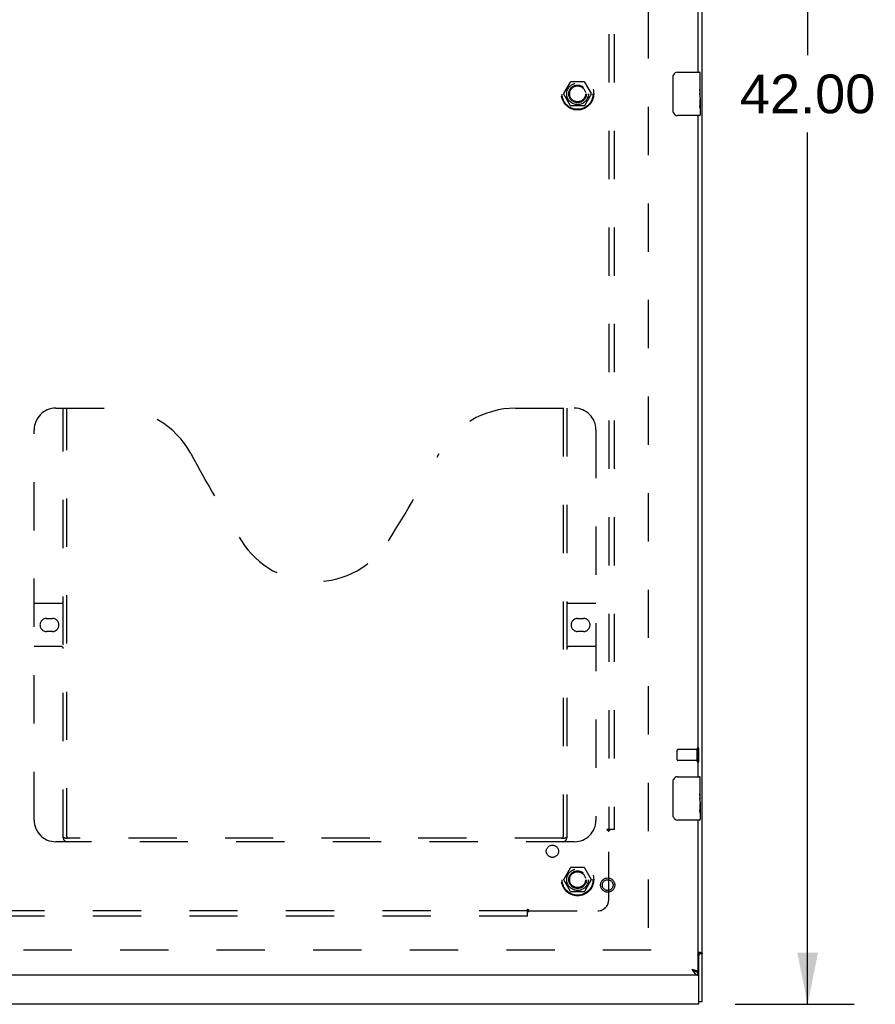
# Model space of a CAD drawing. Header units: inches. Extents: x 0 to 203, y 0 to 131.
# Tile 6 of 12: x 76 to 96, y 42 to 65. Entities that reach past the tile are written whole.
import ezdxf

# ---------------------------------------------------------------- set-up
doc = ezdxf.new("R2010")
doc.units = ezdxf.units.IN
doc.header["$LTSCALE"] = 11.137931
doc.header["$MEASUREMENT"] = 0
doc.linetypes.add('HIDDEN', pattern=[0.2, 0.1, -0.1])
doc.layers.get('0').update_dxf_attribs({"linetype": 'CONTINUOUS'})
for name, color, linetype in [('DEFAULT_2', 8, 'HIDDEN'), ('DIMENSIONS', 7, 'CONTINUOUS'), ('DOOR_ASSEMBLY_RIGHT', 7, 'CONTINUOUS'), ('SUBPANEL', 7, 'CONTINUOUS')]:
    doc.layers.add(name, color=color, linetype=linetype)
doc.styles.get("Standard").update_dxf_attribs({"font": 'arial.ttf'})
doc.dimstyles.new('DIMSTYLE_1', dxfattribs={"dimtxt": 0.893417, "dimasz": 1.191223, "dimexe": 0.09, "dimexo": 0.07, "dimgap": 0.0375, "dimtad": 0, "dimtih": 1, "dimtoh": 1, "dimzin": 4, "dimdsep": 46, "dimtxsty": 'Standard', "dimblk": '_FILLED', "dimblk1": '_FILLED', "dimblk2": '_FILLED', "dimcen": 0.09, "dimazin": 1, "dimtfac": 1, "dimtdec": 3, "dimtofl": 0, "dimtmove": 0, "dimatfit": 3, "dimldrblk": '_FILLED', "dimfxl": 0, "dimtolj": 1, "dimtzin": 4, "dimarcsym": 0})

# ---------------------------------------------------------------- blocks, each defined once
blk = doc.blocks.new('_FILLED')
at = {"color": 0, "linetype": 'ByBlock'}
blk.add_solid([(0, 0), (-1, 0.2), (-1, -0.2)], dxfattribs=at)
blk = doc.blocks.new('*D3')
at = {"layer": 'DIMENSIONS', "color": 2, "linetype": 'Continuous'}
for p, q in [((92.997, 84.045), (95.742, 84.045)), ((94.67, 84.045), (94.67, 63.938)), ((94.67, 42.045), (94.67, 62.152)), ((92.997, 42.045), (95.742, 42.045))]:
    blk.add_line(p, q, dxfattribs=at)
at = {"layer": 'DIMENSIONS', "color": 2, "linetype": 'Continuous', "xscale": 1.1912225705, "yscale": 1.1912225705, "zscale": 1.1912225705}
for p, rotation in [((94.67, 84.045), 90), ((94.67, 42.045), 270)]:
    blk.add_blockref('_FILLED', p, dxfattribs=dict(at, rotation=rotation))
at = {"layer": 'DIMENSIONS', "color": 2, "linetype": 'Continuous', "insert": (94.67, 63.492), "char_height": 0.8934, "width": 3.12198, "attachment_point": 2, "line_spacing_factor": 0.9}
blk.add_mtext('42.00', dxfattribs=at)

msp = doc.modelspace()

# ---------------------------------------------------------------- linework, layer by layer
at = {"color": 3, "linetype": 'Continuous'}
for p, q in [((92.239, 42.108), (92.239, 83.982)), ((92.134, 43.247), (92.195, 43.247)), ((92.164, 42.045), (92.164, 43.16)), ((92.164, 42.045), (32.314, 42.045))]:
    msp.add_line(p, q, dxfattribs=at)
at = {"color": 7, "linetype": 'Continuous'}
for p, q in [((92.164, 43.217), (92.239, 43.217)), ((92.164, 43.217), (92.164, 43.16)), ((92.164, 42.108), (92.239, 42.108))]:
    msp.add_line(p, q, dxfattribs=at)
msp.add_lwpolyline([(92.143, 43.247), (92.143, 43.246), (92.143, 43.244), (92.143, 43.243), (92.143, 43.242), (92.143, 43.241), (92.144, 43.239), (92.144, 43.238), (92.145, 43.237), (92.146, 43.236), (92.147, 43.235), (92.148, 43.233), (92.149, 43.232), (92.151, 43.231), (92.152, 43.23), (92.153, 43.229), (92.155, 43.228), (92.156, 43.227), (92.158, 43.226), (92.159, 43.225), (92.16, 43.224), (92.161, 43.223), (92.162, 43.221), (92.163, 43.22), (92.163, 43.219), (92.164, 43.218), (92.164, 43.217)], dxfattribs=at)
at = {"color": 3, "linetype": 'Continuous'}
for points in [[(92.195, 43.247), (92.197, 43.246), (92.198, 43.245), (92.2, 43.244), (92.202, 43.242), (92.205, 43.241), (92.207, 43.24), (92.209, 43.239), (92.212, 43.238)], [(92.212, 43.238), (92.217, 43.236), (92.22, 43.235), (92.222, 43.234), (92.224, 43.232), (92.226, 43.231), (92.228, 43.23), (92.23, 43.229), (92.232, 43.228), (92.233, 43.227), (92.235, 43.226), (92.236, 43.224), (92.237, 43.223), (92.237, 43.222), (92.238, 43.221), (92.238, 43.22), (92.239, 43.218), (92.239, 43.217)]]:
    msp.add_lwpolyline(points, dxfattribs=at)
msp.add_arc((92.104, 43.16), 0.06, 0, 59.436, dxfattribs=at)
at = {"layer": 'DEFAULT_2', "color": 8, "linetype": 'HIDDEN'}
for p, q in [((90.989, 82.795), (90.989, 43.295)), ((89.046, 63.05), (89.201, 63.318)), ((89.518, 63.323), (89.209, 63.323)), ((89.527, 63.318), (89.681, 63.05)), ((89.201, 62.773), (89.046, 63.04)), ((89.681, 63.04), (89.527, 62.773)), ((89.518, 62.768), (89.209, 62.768)), ((92.121, 47.653), (92.121, 47.937)), ((92.164, 47.653), (92.164, 47.937)), ((91.664, 47.681), (91.664, 47.909)), ((92.121, 47.919), (91.674, 47.919)), ((92.121, 47.671), (91.674, 47.671)), ((89.518, 45.198), (89.209, 45.198)), ((89.046, 44.925), (89.201, 45.193)), ((89.527, 45.193), (89.681, 44.925)), ((89.201, 44.648), (89.046, 44.915)), ((89.681, 44.915), (89.527, 44.648)), ((89.518, 44.643), (89.209, 44.643)), ((91.064, 43.295), (63.914, 43.295))]:
    msp.add_line(p, q, dxfattribs=at)
for centre, radius in [((89.364, 63.045), 0.372), ((89.364, 63.045), 0.356), ((89.364, 63.045), 0.204), ((89.364, 63.045), 0.183), ((89.364, 44.92), 0.372), ((89.364, 44.92), 0.356), ((89.364, 44.92), 0.204), ((89.364, 44.92), 0.183)]:
    msp.add_circle(centre, radius, dxfattribs=at)
for centre, radius, start, end in [((89.209, 63.313), 0.01, 90.0113, 149.988), ((89.518, 63.313), 0.01, 30.0108, 89.9876), ((89.055, 63.045), 0.01, 150.0117, 209.9873), ((89.672, 63.045), 0.01, 330.0117, 29.9873), ((89.209, 62.778), 0.01, 210.0108, 269.9876), ((89.518, 62.778), 0.01, 270.0113, 329.988), ((92.142, 47.937), 0.0215, 360, 180), ((91.674, 47.909), 0.01, 90, 180), ((91.674, 47.681), 0.01, 180, 270), ((92.142, 47.653), 0.0215, 180, 0), ((89.209, 45.188), 0.01, 90.0113, 149.988), ((89.518, 45.188), 0.01, 30.0108, 89.9876), ((89.055, 44.92), 0.01, 150.0117, 209.9873), ((89.672, 44.92), 0.01, 330.0117, 29.9873), ((89.209, 44.653), 0.01, 210.0108, 269.9876), ((89.518, 44.653), 0.01, 270.0113, 329.988)]:
    msp.add_arc(centre, radius, start, end, dxfattribs=at)
at = {"layer": 'DOOR_ASSEMBLY_RIGHT', "color": 3, "linetype": 'Continuous'}
for p, q in [((92.134, 78.795), (92.134, 63.545)), ((92.134, 62.545), (92.134, 47.295)), ((92.134, 46.295), (92.134, 42.795)), ((92.134, 42.72), (63.434, 42.72)), ((91.999, 42.855), (92.017, 42.85)), ((91.999, 42.855), (92.004, 42.847)), ((92.004, 42.847), (92.014, 42.832)), ((92.014, 42.832), (92.018, 42.825)), ((92.017, 42.85), (92.027, 42.847)), ((92.018, 42.825), (92.023, 42.818)), ((92.023, 42.818), (92.028, 42.81)), ((92.027, 42.847), (92.037, 42.844)), ((92.037, 42.844), (92.044, 42.842)), ((92.044, 42.842), (92.051, 42.84)), ((92.051, 42.84), (92.057, 42.838))]:
    msp.add_line(p, q, dxfattribs=at)
at = {"layer": 'DOOR_ASSEMBLY_RIGHT', "color": 7, "linetype": 'Continuous'}
for p, q in [((91.569, 62.645), (91.569, 63.445)), ((91.669, 63.545), (92.179, 63.545)), ((92.194, 63.391), (92.184, 63.391)), ((92.184, 63.391), (92.184, 63.16)), ((92.194, 62.962), (92.194, 63.53)), ((92.194, 63.223), (92.184, 63.223)), ((92.194, 63.16), (92.184, 63.16)), ((92.184, 63.114), (92.184, 63.061)), ((92.194, 62.93), (92.184, 62.93)), ((92.184, 62.93), (92.184, 62.773)), ((92.194, 63.124), (92.185, 63.124)), ((92.191, 62.993), (92.194, 62.993)), ((92.194, 62.96), (92.194, 62.707)), ((92.185, 62.762), (92.194, 62.762)), ((92.194, 62.704), (92.194, 62.56)), ((92.179, 62.545), (91.669, 62.545)), ((91.669, 47.295), (92.179, 47.295)), ((92.194, 46.712), (92.194, 47.28)), ((91.569, 46.395), (91.569, 47.195)), ((92.194, 47.141), (92.184, 47.141)), ((92.184, 47.141), (92.184, 46.91)), ((92.194, 46.973), (92.184, 46.973)), ((92.194, 46.91), (92.184, 46.91)), ((92.184, 46.864), (92.184, 46.811)), ((92.194, 46.874), (92.185, 46.874)), ((92.194, 46.68), (92.184, 46.68)), ((92.184, 46.68), (92.184, 46.523)), ((92.191, 46.743), (92.194, 46.743)), ((92.194, 46.71), (92.194, 46.457)), ((92.185, 46.512), (92.194, 46.512)), ((92.194, 46.454), (92.194, 46.31)), ((92.179, 46.295), (91.669, 46.295)), ((91.999, 42.855), (92.007, 42.85)), ((91.999, 42.855), (92.006, 42.85)), ((92.006, 42.85), (92.014, 42.845)), ((92.007, 42.85), (92.011, 42.847)), ((92.014, 42.845), (92.018, 42.842)), ((92.018, 42.842), (92.023, 42.838)), ((92.023, 42.838), (92.028, 42.835)), ((92.134, 42.72), (92.134, 42.795))]:
    msp.add_line(p, q, dxfattribs=at)
at = {"layer": 'DOOR_ASSEMBLY_RIGHT', "color": 8, "linetype": 'HIDDEN'}
for p, q in [((77.329, 55.795), (78.684, 55.795)), ((77.504, 45.885), (77.504, 55.795)), ((77.584, 45.915), (77.584, 55.795)), ((87.934, 55.795), (89.289, 55.795)), ((89.034, 55.795), (89.034, 45.915)), ((89.114, 55.795), (89.114, 45.885)), ((76.829, 46.295), (76.829, 55.295)), ((89.789, 55.295), (89.789, 46.295)), ((76.829, 51.295), (77.464, 51.295)), ((89.154, 51.295), (89.789, 51.295)), ((77.116, 50.945), (77.253, 50.945)), ((89.366, 50.945), (89.503, 50.945)), ((77.253, 50.645), (77.116, 50.645)), ((89.503, 50.645), (89.366, 50.645)), ((77.464, 50.295), (76.829, 50.295)), ((89.789, 50.295), (89.154, 50.295)), ((89.289, 45.795), (77.329, 45.795)), ((89.03, 45.875), (77.588, 45.875))]:
    msp.add_line(p, q, dxfattribs=at)
at = {"layer": 'DOOR_ASSEMBLY_RIGHT', "color": 7, "linetype": 'Continuous'}
for points in [[(91.569, 63.445), (91.569, 63.451), (91.57, 63.458), (91.571, 63.464), (91.572, 63.47), (91.574, 63.476), (91.576, 63.481)], [(92.184, 63.114), (92.185, 63.12), (92.185, 63.126), (92.185, 63.132), (92.186, 63.138), (92.187, 63.144), (92.187, 63.149)], [(92.191, 62.992), (92.188, 63.019), (92.187, 63.028), (92.186, 63.036), (92.185, 63.045), (92.185, 63.053), (92.184, 63.061)], [(92.194, 62.96), (92.194, 62.967), (92.193, 62.975), (92.192, 62.983), (92.191, 62.992)], [(92.186, 62.755), (92.185, 62.764), (92.184, 62.773)], [(92.194, 62.704), (92.194, 62.707), (92.193, 62.712), (92.193, 62.717), (92.191, 62.723), (92.19, 62.73), (92.189, 62.738), (92.187, 62.746), (92.186, 62.755)], [(91.576, 62.609), (91.574, 62.615), (91.572, 62.62), (91.571, 62.626), (91.57, 62.633), (91.569, 62.639), (91.569, 62.645)], [(91.569, 47.195), (91.569, 47.201), (91.57, 47.208), (91.571, 47.214), (91.572, 47.22), (91.574, 47.226), (91.576, 47.231)], [(92.184, 46.864), (92.185, 46.87), (92.185, 46.876), (92.185, 46.882), (92.186, 46.888), (92.187, 46.894), (92.187, 46.899)], [(92.191, 46.742), (92.188, 46.769), (92.187, 46.778), (92.186, 46.786), (92.185, 46.795), (92.185, 46.803), (92.184, 46.811)], [(92.194, 46.71), (92.194, 46.717), (92.193, 46.725), (92.192, 46.733), (92.191, 46.742)], [(91.576, 46.359), (91.574, 46.365), (91.572, 46.37), (91.571, 46.376), (91.57, 46.383), (91.569, 46.389), (91.569, 46.395)], [(92.186, 46.505), (92.185, 46.514), (92.184, 46.523)], [(92.194, 46.454), (92.194, 46.457), (92.193, 46.462), (92.193, 46.467), (92.191, 46.473), (92.19, 46.48), (92.189, 46.488), (92.187, 46.496), (92.186, 46.505)], [(92.011, 42.847), (92.015, 42.845), (92.017, 42.843), (92.019, 42.842), (92.021, 42.841), (92.023, 42.839), (92.025, 42.838), (92.027, 42.837), (92.029, 42.835), (92.03, 42.834), (92.032, 42.833), (92.034, 42.832), (92.034, 42.831)], [(92.028, 42.835), (92.03, 42.834), (92.033, 42.832)], [(92.033, 42.832), (92.035, 42.831), (92.038, 42.829), (92.04, 42.827), (92.043, 42.826), (92.045, 42.825), (92.047, 42.823), (92.05, 42.822), (92.052, 42.82), (92.055, 42.819), (92.057, 42.818)], [(92.057, 42.818), (92.059, 42.816), (92.062, 42.815), (92.064, 42.814), (92.067, 42.813), (92.069, 42.811), (92.071, 42.81), (92.074, 42.809), (92.076, 42.808), (92.079, 42.807), (92.081, 42.806), (92.083, 42.805), (92.086, 42.804), (92.088, 42.803), (92.091, 42.803), (92.093, 42.802), (92.096, 42.801), (92.098, 42.8), (92.1, 42.8), (92.103, 42.799), (92.105, 42.798), (92.108, 42.798), (92.11, 42.797), (92.112, 42.797), (92.115, 42.797), (92.117, 42.796), (92.12, 42.796), (92.122, 42.796), (92.124, 42.795), (92.127, 42.795), (92.129, 42.795), (92.132, 42.795), (92.134, 42.795)]]:
    msp.add_lwpolyline(points, dxfattribs=at)
at = {"layer": 'DOOR_ASSEMBLY_RIGHT', "color": 8, "linetype": 'HIDDEN'}
for points in [[(77.494, 45.915), (77.51, 45.904), (77.526, 45.895), (77.542, 45.887), (77.558, 45.88), (77.573, 45.877), (77.588, 45.875)], [(89.03, 45.875), (89.045, 45.877), (89.061, 45.88), (89.076, 45.887), (89.092, 45.895), (89.108, 45.904), (89.124, 45.915)]]:
    msp.add_lwpolyline(points, dxfattribs=at)
at = {"layer": 'DOOR_ASSEMBLY_RIGHT', "color": 3, "linetype": 'Continuous'}
for points in [[(92.028, 42.81), (92.03, 42.807), (92.033, 42.803), (92.035, 42.8), (92.038, 42.796)], [(92.038, 42.796), (92.04, 42.793), (92.043, 42.79), (92.045, 42.786), (92.047, 42.783), (92.05, 42.78), (92.052, 42.777), (92.055, 42.774), (92.057, 42.771), (92.059, 42.768), (92.062, 42.765), (92.064, 42.762), (92.067, 42.76), (92.069, 42.757), (92.071, 42.754), (92.074, 42.752), (92.076, 42.749), (92.079, 42.747), (92.081, 42.745), (92.083, 42.743), (92.086, 42.741), (92.088, 42.739), (92.091, 42.737), (92.093, 42.735), (92.096, 42.733), (92.098, 42.732), (92.1, 42.73), (92.103, 42.729), (92.105, 42.728), (92.108, 42.726), (92.11, 42.725), (92.112, 42.724), (92.115, 42.723), (92.117, 42.723), (92.12, 42.722), (92.122, 42.721), (92.124, 42.721), (92.127, 42.721), (92.129, 42.72), (92.132, 42.72), (92.134, 42.72)], [(92.057, 42.838), (92.064, 42.836), (92.067, 42.835), (92.07, 42.834), (92.073, 42.833), (92.076, 42.832), (92.078, 42.831), (92.081, 42.83), (92.084, 42.829), (92.087, 42.828), (92.089, 42.827), (92.092, 42.826), (92.095, 42.825), (92.097, 42.824), (92.099, 42.823), (92.102, 42.822), (92.104, 42.821), (92.106, 42.82), (92.108, 42.819), (92.11, 42.818), (92.112, 42.817), (92.114, 42.816), (92.116, 42.815), (92.118, 42.814), (92.119, 42.813), (92.121, 42.812), (92.122, 42.811), (92.124, 42.81), (92.125, 42.809), (92.126, 42.808), (92.128, 42.807), (92.129, 42.806), (92.13, 42.805), (92.13, 42.804), (92.131, 42.803), (92.132, 42.802), (92.132, 42.801), (92.133, 42.8), (92.133, 42.799), (92.134, 42.798), (92.134, 42.797), (92.134, 42.796), (92.134, 42.795)]]:
    msp.add_lwpolyline(points, dxfattribs=at)
at = {"layer": 'DOOR_ASSEMBLY_RIGHT', "color": 8, "linetype": 'HIDDEN'}
for radius in [0.164, 0.124]:
    msp.add_circle((90.059, 44.795), radius, dxfattribs=at)
at = {"layer": 'DOOR_ASSEMBLY_RIGHT', "color": 7, "linetype": 'Continuous'}
for centre, radius, start, end in [((91.669, 63.445), 0.1, 90, 158.8001), ((92.179, 63.53), 0.015, 0, 90), ((91.669, 62.645), 0.1, 201.1999, 270), ((92.179, 62.56), 0.015, 270, 360), ((91.669, 47.195), 0.1, 90, 158.8001), ((92.179, 47.28), 0.015, 0, 90), ((91.669, 46.395), 0.1, 201.1999, 270), ((92.179, 46.31), 0.015, 270, 360)]:
    msp.add_arc(centre, radius, start, end, dxfattribs=at)
at = {"layer": 'DOOR_ASSEMBLY_RIGHT', "color": 8, "linetype": 'HIDDEN'}
for centre, radius, start, end in [((77.329, 55.295), 0.5, 90, 180), ((78.684, 53.795), 2, 28.4813, 90), ((87.934, 53.795), 2, 90, 151.5187), ((89.289, 55.295), 0.5, 0, 90), ((114.992, 73.493), 39.307, 208.4813, 211.8705), ((51.626, 73.493), 39.307, 328.1295, 331.5187), ((83.309, 53.795), 2, 211.8705, 328.1295), ((77.464, 51.335), 0.04, 270, 360), ((89.154, 51.335), 0.04, 180, 270), ((77.116, 50.795), 0.15, 90, 270), ((77.253, 50.795), 0.15, 270, 90), ((89.366, 50.795), 0.15, 90, 270), ((89.503, 50.795), 0.15, 270, 90), ((77.464, 50.255), 0.04, 0, 90), ((89.154, 50.255), 0.04, 90, 180), ((77.329, 46.295), 0.5, 180, 270), ((89.289, 46.295), 0.5, 270, 360), ((77.594, 45.885), 0.09, 180, 270), ((77.624, 45.915), 0.04, 180, 270), ((88.994, 45.915), 0.04, 270, 360), ((89.024, 45.885), 0.09, 270, 360)]:
    msp.add_arc(centre, radius, start, end, dxfattribs=at)
at = {"layer": 'DOOR_ASSEMBLY_RIGHT', "color": 7, "linetype": 'Continuous'}
for centre in [(91.994, 63.127), (91.994, 46.877)]:
    msp.add_ellipse(centre, major_axis=(0.2, 0), ratio=0.432808, start_param=0, end_param=0.261817, dxfattribs=at)
at = {"layer": 'SUBPANEL', "color": 8, "linetype": 'HIDDEN'}
for p, q in [((90.082, 80.014), (90.082, 46.076)), ((90.207, 80.014), (90.207, 46.076)), ((90.121, 46.076), (90.042, 46.076)), ((90.082, 44.451), (90.082, 46.041)), ((90.207, 46.076), (90.121, 46.076)), ((88.207, 44.201), (36.27, 44.201)), ((88.207, 44.076), (36.27, 44.076)), ((88.207, 44.163), (88.207, 44.242)), ((88.207, 44.076), (88.207, 44.163)), ((88.224, 44.183), (88.231, 44.189)), ((88.243, 44.201), (89.832, 44.201))]:
    msp.add_line(p, q, dxfattribs=at)
for points in [[(90.042, 46.076), (90.042, 46.075), (90.043, 46.073), (90.044, 46.071), (90.045, 46.07), (90.046, 46.068), (90.047, 46.067), (90.048, 46.065), (90.05, 46.063), (90.051, 46.062), (90.053, 46.061), (90.055, 46.059), (90.057, 46.058), (90.059, 46.057), (90.061, 46.055), (90.063, 46.054), (90.068, 46.051)], [(90.068, 46.051), (90.07, 46.05), (90.072, 46.048), (90.075, 46.047), (90.077, 46.045), (90.079, 46.044), (90.081, 46.042), (90.082, 46.041)], [(90.101, 46.059), (90.095, 46.053), (90.093, 46.051), (90.091, 46.049), (90.089, 46.047), (90.087, 46.045), (90.085, 46.044), (90.084, 46.042), (90.082, 46.041)], [(90.121, 46.076), (90.119, 46.075), (90.117, 46.073), (90.115, 46.072), (90.113, 46.07), (90.111, 46.068), (90.109, 46.067), (90.107, 46.065), (90.106, 46.064), (90.104, 46.062), (90.103, 46.061), (90.101, 46.059)], [(88.207, 44.242), (88.209, 44.241), (88.211, 44.241), (88.212, 44.24), (88.214, 44.239), (88.216, 44.238), (88.217, 44.237), (88.219, 44.235), (88.22, 44.234), (88.222, 44.232), (88.223, 44.231), (88.224, 44.229), (88.226, 44.227), (88.227, 44.225), (88.228, 44.223), (88.23, 44.221)], [(88.207, 44.163), (88.209, 44.165), (88.211, 44.167), (88.212, 44.169), (88.214, 44.171), (88.215, 44.173), (88.217, 44.175), (88.218, 44.176), (88.22, 44.178), (88.221, 44.18), (88.223, 44.181), (88.224, 44.183)], [(88.23, 44.221), (88.233, 44.216), (88.234, 44.214), (88.235, 44.211), (88.237, 44.209), (88.238, 44.207), (88.24, 44.205), (88.241, 44.203), (88.243, 44.201)], [(88.231, 44.189), (88.233, 44.191), (88.235, 44.193), (88.236, 44.195), (88.238, 44.196), (88.24, 44.198), (88.241, 44.2), (88.243, 44.201)]]:
    msp.add_lwpolyline(points, dxfattribs=at)
for centre, radius in [((89.364, 63.045), 0.25), ((88.784, 45.575), 0.141), ((89.364, 44.92), 0.25)]:
    msp.add_circle(centre, radius, dxfattribs=at)
msp.add_arc((89.832, 44.451), 0.25, 270, 360, dxfattribs=at)

# ---------------------------------------------------------------- dimensions: what is measured, and where the dimension line sits
at = {"layer": 'DIMENSIONS', "color": 2, "linetype": 'Continuous'}
dim = msp.add_linear_dim(base=(94.67, 42.045), p1=(92.927, 84.045), p2=(92.927, 42.045), angle=270, dimstyle='DIMSTYLE_1', dxfattribs=at)
dim.commit()
dim.dimension.update_dxf_attribs({"geometry": '*D3', "text_midpoint": (94.646, 63.04), "dimtype": 160})

doc.saveas('drawing.dxf')
